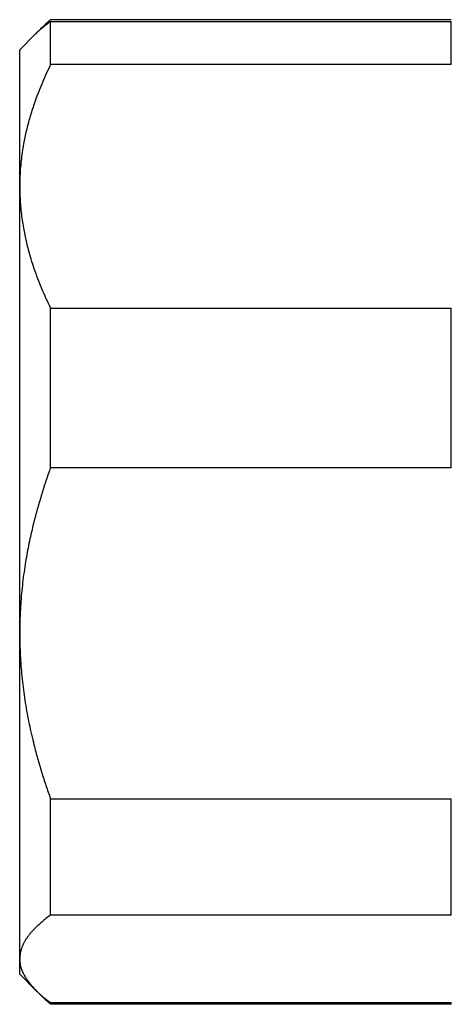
# Model space of a CAD drawing. Header units: millimetres. Extents: x 8 to 806, y 12 to 390.
# Tile 13 of 15: x 636 to 650, y 346 to 378. Entities that reach past the tile are written whole.
import ezdxf

# ---------------------------------------------------------------- set-up
doc = ezdxf.new("R2010")
doc.units = ezdxf.units.MM

msp = doc.modelspace()

# ---------------------------------------------------------------- linework, layer by layer
at = {"color": 7, "linetype": 'Continuous', "lineweight": 30}
for p, q in [((649.937, 377.749), (636.937, 377.749)), ((636.654, 377.488), (636.451, 377.285)), ((636.937, 376.29), (636.937, 377.695)), ((636.937, 377.695), (649.937, 377.695)), ((649.937, 376.29), (649.937, 377.695)), ((636.451, 377.285), (635.937, 376.771)), ((635.937, 372.339), (635.937, 376.771)), ((649.937, 376.29), (636.937, 376.29)), ((635.937, 357.836), (635.937, 372.339)), ((636.937, 363.209), (636.937, 368.388)), ((636.937, 368.388), (649.937, 368.388)), ((649.937, 363.209), (649.937, 368.388)), ((649.937, 363.209), (636.937, 363.209)), ((635.937, 347.268), (635.937, 357.836)), ((636.937, 352.463), (649.937, 352.463)), ((636.937, 348.69), (636.937, 352.463)), ((649.937, 348.69), (649.937, 352.463)), ((649.937, 348.69), (636.937, 348.69)), ((635.937, 346.771), (635.937, 347.268)), ((635.937, 346.771), (636.451, 346.257)), ((636.484, 346.225), (636.654, 346.055)), ((636.937, 345.847), (649.937, 345.847)), ((636.937, 345.793), (636.937, 345.847)), ((649.937, 345.793), (636.937, 345.793)), ((649.937, 345.793), (649.937, 345.847))]:
    msp.add_line(p, q, dxfattribs=at)
for points, knots in [([(636.937, 377.749), (636.887, 377.705), (636.787, 377.618), (636.659, 377.495), (636.586, 377.417), (636.554, 377.383)], [0, 0, 0, 0, 0.362274, 0.724545, 1, 1, 1, 1]), ([(636.452, 377.285), (636.469, 377.302), (636.506, 377.339), (636.568, 377.396), (636.658, 377.477), (636.779, 377.577), (636.884, 377.656), (636.937, 377.695)], [0, 0, 0, 0, 0.122801, 0.268784, 0.414766, 0.707298, 1, 1, 1, 1]), ([(636.937, 376.29), (636.887, 376.186), (636.787, 375.977), (636.649, 375.661), (636.521, 375.343), (636.417, 375.058), (636.334, 374.806), (636.268, 374.589), (636.207, 374.372), (636.153, 374.155), (636.105, 373.938), (636.058, 373.702), (636.017, 373.446), (635.981, 373.17), (635.956, 372.893), (635.94, 372.616), (635.938, 372.431), (635.937, 372.339)], [0, 0, 0, 0, 0.082024, 0.16407, 0.246113, 0.328132, 0.383157, 0.438186, 0.49321, 0.547623, 0.602041, 0.656454, 0.725142, 0.793863, 0.862595, 0.931314, 1, 1, 1, 1]), ([(635.937, 372.339), (635.938, 372.293), (635.938, 372.162), (635.946, 371.946), (635.964, 371.691), (635.99, 371.436), (636.024, 371.182), (636.065, 370.942), (636.11, 370.716), (636.158, 370.504), (636.219, 370.259), (636.299, 369.982), (636.4, 369.668), (636.516, 369.349), (636.645, 369.026), (636.785, 368.705), (636.886, 368.494), (636.937, 368.388)], [0, 0, 0, 0, 0.034083, 0.097391, 0.160726, 0.22407, 0.287406, 0.350716, 0.403936, 0.457161, 0.510382, 0.588811, 0.66724, 0.750415, 0.833615, 0.916819, 1, 1, 1, 1]), ([(636.937, 363.209), (636.887, 363.067), (636.787, 362.784), (636.649, 362.354), (636.521, 361.92), (636.404, 361.483), (636.311, 361.093), (636.237, 360.75), (636.18, 360.455), (636.125, 360.143), (636.076, 359.815), (636.031, 359.471), (635.995, 359.126), (635.969, 358.79), (635.95, 358.465), (635.939, 358.151), (635.938, 357.941), (635.937, 357.836)], [0, 0, 0, 0, 0.081943, 0.163884, 0.246133, 0.328393, 0.410639, 0.465357, 0.520079, 0.574797, 0.638058, 0.701337, 0.764614, 0.827875, 0.885248, 0.942627, 1, 1, 1, 1]), ([(635.937, 357.836), (635.938, 357.774), (635.938, 357.596), (635.946, 357.302), (635.964, 356.955), (635.99, 356.609), (636.024, 356.263), (636.067, 355.918), (636.118, 355.574), (636.177, 355.232), (636.244, 354.89), (636.318, 354.551), (636.408, 354.177), (636.516, 353.77), (636.645, 353.331), (636.785, 352.895), (636.886, 352.607), (636.937, 352.463)], [0, 0, 0, 0, 0.034083, 0.097391, 0.160726, 0.22407, 0.287406, 0.350716, 0.414004, 0.477315, 0.540634, 0.603948, 0.66724, 0.750415, 0.833615, 0.916819, 1, 1, 1, 1]), ([(636.937, 348.69), (636.887, 348.652), (636.787, 348.577), (636.649, 348.463), (636.521, 348.349), (636.417, 348.246), (636.334, 348.156), (636.268, 348.078), (636.207, 348), (636.153, 347.922), (636.105, 347.844), (636.058, 347.759), (636.017, 347.666), (635.981, 347.567), (635.956, 347.468), (635.94, 347.368), (635.938, 347.301), (635.937, 347.268)], [0, 0, 0, 0, 0.082024, 0.16407, 0.246113, 0.328132, 0.383157, 0.438186, 0.49321, 0.547623, 0.602041, 0.656454, 0.725142, 0.793863, 0.862595, 0.931314, 1, 1, 1, 1]), ([(635.937, 347.268), (635.938, 347.253), (635.938, 347.212), (635.944, 347.146), (635.956, 347.069), (635.975, 346.993), (636, 346.916), (636.03, 346.84), (636.063, 346.77), (636.098, 346.706), (636.132, 346.648), (636.169, 346.591), (636.223, 346.516), (636.297, 346.422), (636.399, 346.309), (636.515, 346.194), (636.644, 346.077), (636.784, 345.961), (636.886, 345.885), (636.937, 345.847)], [0, 0, 0, 0, 0.031424, 0.084241, 0.137064, 0.189881, 0.242884, 0.295893, 0.348896, 0.388905, 0.428913, 0.468953, 0.508993, 0.587598, 0.666257, 0.749591, 0.832927, 0.916463, 1, 1, 1, 1]), ([(636.937, 345.793), (636.887, 345.837), (636.788, 345.924), (636.698, 346.011), (636.654, 346.055)], [0, 0, 0, 0, 0.506048, 1, 1, 1, 1])]:
    msp.add_open_spline(points, degree=3, knots=knots, dxfattribs=at)

doc.saveas('drawing.dxf')
